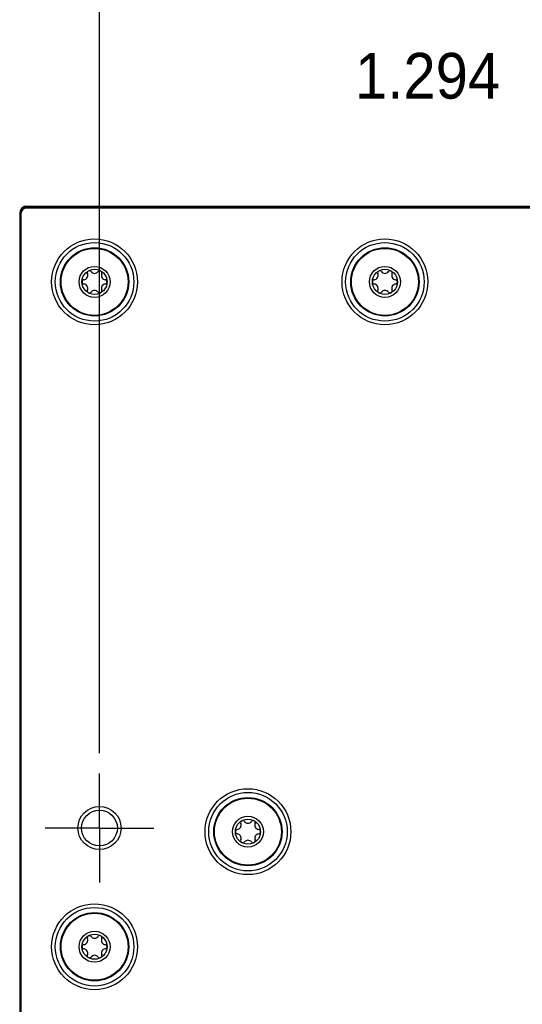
# Model space of a CAD drawing. Header units: inches. Extents: x 0 to 22, y 0 to 17.
# Tile 73 of 106: x 7.1 to 8.5, y 12.8 to 15.5. Entities that reach past the tile are written whole.
import ezdxf

# ---------------------------------------------------------------- set-up
doc = ezdxf.new("R2010")
doc.units = ezdxf.units.IN
doc.header["$LTSCALE"] = 1.21
doc.header["$MEASUREMENT"] = 0
doc.linetypes.add('CENTER', pattern=[0.6, 0.375, -0.075, 0.075, -0.075])
doc.layers.get('0').update_dxf_attribs({"linetype": 'CONTINUOUS'})
doc.layers.add('02___PRT_ALL_AXES', color=7, linetype='CONTINUOUS')
doc.styles.get("Standard").update_dxf_attribs({"font": 'txt', "width": 0.95})
doc.dimstyles.new('DIMSTYLE_1', dxfattribs={"dimtxt": 0.125, "dimasz": 0.1875, "dimexe": 0.125, "dimexo": 0.0625, "dimgap": 0.0625, "dimtad": 0, "dimtih": 1, "dimtoh": 1, "dimdec": 3, "dimzin": 4, "dimdsep": 46, "dimtxsty": 'STANDARD', "dimblk": '_FILLED', "dimblk1": '_FILLED', "dimblk2": '_FILLED', "dimcen": 0.09, "dimadec": 3, "dimazin": 1, "dimtp": 0.001, "dimtm": 0.001, "dimtfac": 1, "dimtdec": 3, "dimtofl": 0, "dimtmove": 0, "dimatfit": 3, "dimldrblk": '_FILLED', "dimfxl": 1, "dimtolj": 1, "dimtzin": 4, "dimarcsym": 0})

# ---------------------------------------------------------------- blocks, each defined once
blk = doc.blocks.new('_FILLED')
at = {"color": 0, "linetype": 'BYBLOCK'}
blk.add_solid([(0, 0), (-1, 0.167), (-1, -0.167)], dxfattribs=at)
blk = doc.blocks.new('*D5')
at = {"color": 2, "linetype": 'CONTINUOUS'}
for p, q in [((7.3053, 13.4813), (7.3053, 15.9865)), ((10.5553, 13.4422), (10.5553, 15.9865)), ((7.3053, 15.8615), (8.0928, 15.8615)), ((10.5553, 15.8615), (9.7678, 15.8615))]:
    blk.add_line(p, q, dxfattribs=at)
at = {"color": 2, "linetype": 'CONTINUOUS', "xscale": 0.1875, "yscale": 0.1875, "zscale": 0.1875, "rotation": 180}
blk.add_blockref('_FILLED', (7.3053, 15.8615), dxfattribs=at)
at = {"color": 2, "linetype": 'CONTINUOUS', "xscale": 0.1875, "yscale": 0.1875, "zscale": 0.1875}
blk.add_blockref('_FILLED', (10.5553, 15.8615), dxfattribs=at)
at = {"color": 2, "linetype": 'CONTINUOUS', "insert": (8.9303, 15.924), "char_height": 0.125, "width": 1.55, "attachment_point": 2, "line_spacing_factor": 0.9}
blk.add_mtext('3.250{\\ftxt.shx;\\W1.000000;\\H0.125000; }[82.55]', dxfattribs=at)
blk = doc.blocks.new('*D7')
at = {"color": 2, "linetype": 'CONTINUOUS'}
for p, q in [((9.4796, 15.174), (9.4796, 15.4606)), ((10.7738, 15.019), (10.7738, 15.4606)), ((10.1267, 15.3356), (9.0619, 15.3356)), ((9.4796, 15.3356), (10.1267, 15.3356)), ((10.7738, 15.3356), (10.1267, 15.3356))]:
    blk.add_line(p, q, dxfattribs=at)
at = {"color": 2, "linetype": 'CONTINUOUS', "xscale": 0.1875, "yscale": 0.1875, "zscale": 0.1875, "rotation": 180}
blk.add_blockref('_FILLED', (9.4796, 15.3356), dxfattribs=at)
at = {"color": 2, "linetype": 'CONTINUOUS', "xscale": 0.1875, "yscale": 0.1875, "zscale": 0.1875}
blk.add_blockref('_FILLED', (10.7738, 15.3356), dxfattribs=at)
at = {"color": 2, "linetype": 'CONTINUOUS', "insert": (8.9994, 15.3981), "char_height": 0.125, "width": 1.55, "attachment_point": 3, "line_spacing_factor": 0.9}
blk.add_mtext('1.294{\\ftxt.shx;\\W1.000000;\\H0.125000; }[32.87]', dxfattribs=at)

msp = doc.modelspace()

# ---------------------------------------------------------------- linework, layer by layer
at = {"color": 7, "linetype": 'CONTINUOUS'}
for p, q in [((7.1068, 14.9735), (7.1068, 14.979)), ((7.1068, 14.979), (9.3546, 14.979)), ((10.7538, 14.9765), (7.1068, 14.9765)), ((10.7538, 14.9735), (7.1068, 14.9735)), ((7.5888, 14.979), (7.5888, 14.976)), ((8.3688, 14.979), (8.3688, 14.976)), ((7.0868, 14.9565), (7.0868, 9.3515)), ((7.0898, 14.9565), (7.0868, 14.9565)), ((7.0898, 14.9565), (7.0898, 9.7865))]:
    msp.add_line(p, q, dxfattribs=at)
for centre, radius in [((7.2918, 14.7715), 0.1175), ((7.2918, 14.7715), 0.1075), ((8.0868, 14.7715), 0.1175), ((8.0868, 14.7715), 0.1075), ((7.2918, 14.7715), 0.0344), ((8.0868, 14.7715), 0.0344), ((7.7118, 13.2665), 0.1175), ((7.7118, 13.2665), 0.1075), ((7.3053, 13.2765), 0.059), ((7.3053, 13.2765), 0.049), ((7.7118, 13.2665), 0.0344), ((7.2918, 12.9515), 0.1175), ((7.2918, 12.9515), 0.1075), ((7.2918, 12.9515), 0.0344)]:
    msp.add_circle(centre, radius, dxfattribs=at)
for centre, radius, start, end in [((7.1068, 14.959), 0.02, 90, 180), ((7.1068, 14.9565), 0.02, 90, 180), ((7.1068, 14.9565), 0.017, 90, 180), ((7.2776, 14.796), 0.00591, 36.8699, 203.1301), ((7.2918, 14.8066), 0.0118, 216.8699, 323.1301), ((7.306, 14.796), 0.00591, 336.8699, 143.1301), ((8.0726, 14.796), 0.00591, 36.8699, 203.1301), ((8.0868, 14.8066), 0.0118, 216.8699, 323.1301), ((8.101, 14.796), 0.00591, 336.8699, 143.1301), ((7.2635, 14.7715), 0.00591, 96.8699, 263.1301), ((7.2613, 14.789), 0.0118, 276.8699, 23.1301), ((7.3223, 14.789), 0.0118, 156.8699, 263.1301), ((7.3202, 14.7715), 0.00591, 276.8699, 83.1301), ((8.0585, 14.7715), 0.00591, 96.8699, 263.1301), ((8.0563, 14.789), 0.0118, 276.8699, 23.1301), ((8.1173, 14.789), 0.0118, 156.8699, 263.1301), ((8.1152, 14.7715), 0.00591, 276.8699, 83.1301), ((7.2613, 14.7539), 0.0118, 336.8699, 83.1301), ((7.2776, 14.7469), 0.00591, 156.8699, 323.1301), ((7.2918, 14.7363), 0.0118, 36.8699, 143.1301), ((7.306, 14.7469), 0.00591, 216.8699, 23.1301), ((7.3223, 14.7539), 0.0118, 96.8699, 203.1301), ((8.0563, 14.7539), 0.0118, 336.8699, 83.1301), ((8.0726, 14.7469), 0.00591, 156.8699, 323.1301), ((8.0868, 14.7363), 0.0118, 36.8699, 143.1301), ((8.101, 14.7469), 0.00591, 216.8699, 23.1301), ((8.1173, 14.7539), 0.0118, 96.8699, 203.1301), ((7.6813, 13.284), 0.0118, 276.8699, 23.1301), ((7.6976, 13.291), 0.00591, 36.8699, 203.1301), ((7.7118, 13.3016), 0.0118, 216.8699, 323.1301), ((7.726, 13.291), 0.00591, 336.8699, 143.1301), ((7.7423, 13.284), 0.0118, 156.8699, 263.1301), ((7.6835, 13.2665), 0.00591, 96.8699, 263.1301), ((7.6813, 13.2489), 0.0118, 336.8699, 83.1301), ((7.7423, 13.2489), 0.0118, 96.8699, 203.1301), ((7.7402, 13.2665), 0.00591, 276.8699, 83.1301), ((7.6976, 13.2419), 0.00591, 156.8699, 323.1301), ((7.7118, 13.2313), 0.0118, 36.8699, 143.1301), ((7.726, 13.2419), 0.00591, 216.8699, 23.1301), ((7.2613, 12.969), 0.0118, 276.8699, 23.1301), ((7.2776, 12.976), 0.00591, 36.8699, 203.1301), ((7.2918, 12.9866), 0.0118, 216.8699, 323.1301), ((7.306, 12.976), 0.00591, 336.8699, 143.1301), ((7.3223, 12.969), 0.0118, 156.8699, 263.1301), ((7.2635, 12.9515), 0.00591, 96.8699, 263.1301), ((7.2613, 12.9339), 0.0118, 336.8699, 83.1301), ((7.3223, 12.9339), 0.0118, 96.8699, 203.1301), ((7.3202, 12.9515), 0.00591, 276.8699, 83.1301), ((7.2776, 12.9269), 0.00591, 156.8699, 323.1301), ((7.2918, 12.9163), 0.0118, 36.8699, 143.1301), ((7.306, 12.9269), 0.00591, 216.8699, 23.1301)]:
    msp.add_arc(centre, radius, start, end, dxfattribs=at)
at = {"layer": '02___PRT_ALL_AXES', "color": 7, "linetype": 'CENTER'}
for q in [(7.3053, 13.4255), (7.1563, 13.2765), (7.3053, 13.1275), (7.4543, 13.2765)]:
    msp.add_line((7.3053, 13.2765), q, dxfattribs=at)
at = {"layer": '02___PRT_ALL_AXES', "color": 7, "linetype": 'CONTINUOUS'}
for centre, radius in [((7.2918, 14.7715), 0.0935), ((7.2918, 14.7715), 0.0917), ((8.0868, 14.7715), 0.0935), ((8.0868, 14.7715), 0.0917), ((7.2918, 14.7715), 0.0424), ((8.0868, 14.7715), 0.0424), ((7.7118, 13.2665), 0.0935), ((7.7118, 13.2665), 0.0917), ((7.7118, 13.2665), 0.0424), ((7.2918, 12.9515), 0.0935), ((7.2918, 12.9515), 0.0917), ((7.2918, 12.9515), 0.0424)]:
    msp.add_circle(centre, radius, dxfattribs=at)

# ---------------------------------------------------------------- dimensions: what is measured, and where the dimension line sits
at = {"color": 2, "linetype": 'CONTINUOUS'}
dim = msp.add_linear_dim(base=(10.5553, 15.8615), p1=(7.3053, 13.4188), p2=(10.5553, 13.3797), dimstyle='DIMSTYLE_1', dxfattribs=at)
dim.commit()
dim.dimension.update_dxf_attribs({"geometry": '*D5', "text_midpoint": (8.9303, 15.8615), "dimtype": 160})
dim = msp.add_linear_dim(base=(9.4796, 15.3356), p1=(10.7738, 14.9565), p2=(9.4796, 15.1115), angle=180, dimstyle='DIMSTYLE_1', dxfattribs=at)
dim.commit()
dim.dimension.update_dxf_attribs({"geometry": '*D7', "text_midpoint": (8.2244, 15.3356), "dimtype": 160})

doc.saveas('drawing.dxf')
